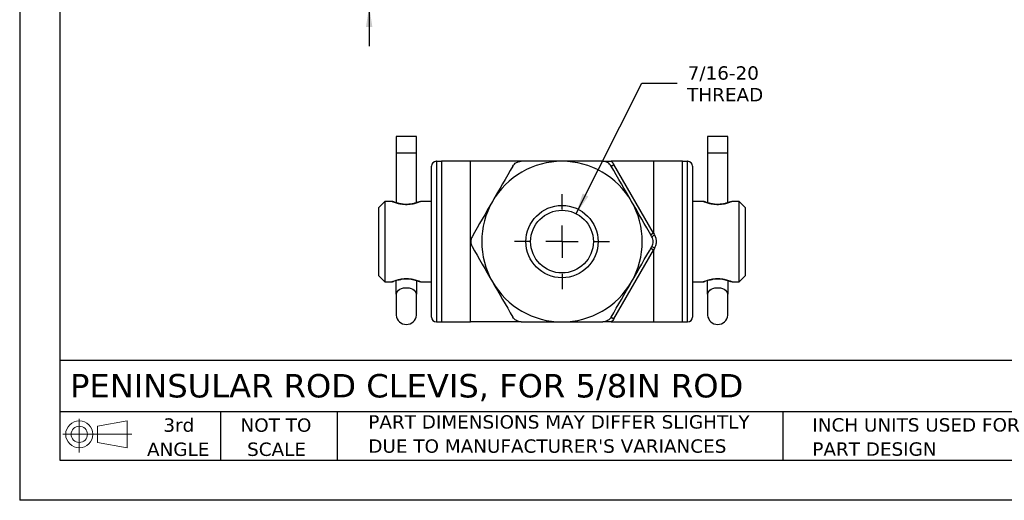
# Model space of a CAD drawing. Header units: inches. Extents: x 0 to 11, y 0 to 8.5.
# Tile 1 of 5: x 0 to 6.1, y 0 to 3. Entities that reach past the tile are written whole.
import ezdxf

# ---------------------------------------------------------------- set-up
doc = ezdxf.new("R2010")
doc.units = ezdxf.units.IN
doc.header["$MEASUREMENT"] = 0
doc.linetypes.add('SLD-Center', pattern=[0.75, 0.6, -0.05, 0.05, -0.05])
doc.linetypes.add('SLD-Solid', pattern=[0])
doc.layers.add('CENTER', color=40, linetype='SLD-Center')
doc.layers.add('SLD-DEFPOINTS', color=7, linetype='Continuous')
doc.layers.add('DIMENSIONS', color=140, linetype='SLD-Solid', lineweight=25)
doc.layers.add('TEXT', color=140, linetype='SLD-Solid', lineweight=25)
doc.styles.add('SLDTEXTSTYLE0', font='VERDANA.TTF')
doc.dimstyles.new('SLDDIMSTYLE1', dxfattribs={"dimtxt": 0.084961, "dimasz": 0.13, "dimexe": 0, "dimexo": 0.0625, "dimgap": 0.02124, "dimtad": 0, "dimtih": 1, "dimtoh": 1, "dimrnd": 1e-09, "dimdsep": 46, "dimtxsty": 'SLDTEXTSTYLE0', "dimsah": 1, "dimcen": 0.09, "dimadec": 0, "dimazin": 2, "dimtfac": 1, "dimtmove": 0, "dimatfit": 0, "dimfxl": 0, "dimfrac": 2, "dimtolj": 1, "dimtzin": 12, "dimarcsym": 0})
doc.dimstyles.new('SLDDIMSTYLE5', dxfattribs={"dimtxt": 0.084961, "dimasz": 0.13, "dimexe": 0, "dimexo": 0.0625, "dimgap": 0.02124, "dimtad": 0, "dimtih": 1, "dimtoh": 1, "dimrnd": 1e-09, "dimzin": 12, "dimdsep": 46, "dimtxsty": 'SLDTEXTSTYLE0', "dimsah": 1, "dimcen": 0, "dimadec": 0, "dimazin": 3, "dimtfac": 1, "dimtofl": 0, "dimtmove": 0, "dimatfit": 3, "dimfxl": 0, "dimfrac": 2, "dimtolj": 1, "dimtzin": 12, "dimarcsym": 0})

# ---------------------------------------------------------------- blocks, each defined once
blk = doc.blocks.new('Block11')
at = {"color": 7, "linetype": 'SLD-Solid', "lineweight": 18}
for p, q in [((0.1019, 0.2091), (0.1019, 0)), ((0.2157, 0.1641), (0.4006, 0.1981)), ((0.4006, 0.1981), (0.4006, 0.0288)), ((0.2157, 0.0628), (0.2157, 0.1641)), ((0, 0.1135), (0.4281, 0.1135)), ((0.2157, 0.0628), (0.4006, 0.0288))]:
    blk.add_line(p, q, dxfattribs=at)
for radius in [0.0846, 0.0506]:
    blk.add_circle((0.1019, 0.1135), radius, dxfattribs=at)
blk = doc.blocks.new('Block12')
at = {"layer": 'SLD-DEFPOINTS'}
blk.add_blockref('Block11', (0, 0), dxfattribs=at)
blk = doc.blocks.new('SW_NOTE_0_2')
at = {"layer": 'TEXT', "color": 0, "char_height": 0.083333, "attachment_point": 1, "style": 'SLDTEXTSTYLE0'}
for s, insert in [('PART DIMENSIONS MAY DIFFER SLIGHTLY ', (0, 0.1058)), ("DUE TO MANUFACTURER'S VARIANCES", (0, -0.0446))]:
    blk.add_mtext(s, dxfattribs=dict(at, insert=insert))
blk = doc.blocks.new('SW_NOTE_0_3')
at = {"layer": 'TEXT', "color": 0, "char_height": 0.08333, "attachment_point": 2, "style": 'SLDTEXTSTYLE0'}
for s, insert in [('NOT TO', (0.207, 0.1058)), ('SCALE', (0.2108, -0.0446))]:
    blk.add_mtext(s, dxfattribs=dict(at, insert=insert))
blk = doc.blocks.new('SW_NOTE_0_4')
at = {"layer": 'TEXT', "color": 0, "char_height": 0.08333, "attachment_point": 2, "style": 'SLDTEXTSTYLE0'}
for s, insert in [('3rd', (0.0911, 0.1058)), ('ANGLE', (0.0873, -0.0446))]:
    blk.add_mtext(s, dxfattribs=dict(at, insert=insert))
blk = doc.blocks.new('SW_NOTE_0_5')
at = {"layer": 'TEXT', "color": 0, "char_height": 0.083333, "attachment_point": 1, "style": 'SLDTEXTSTYLE0'}
for s, insert in [('INCH UNITS USED FOR ', (0, 0.1058)), ('PART DESIGN', (0, -0.0446))]:
    blk.add_mtext(s, dxfattribs=dict(at, insert=insert))
blk = doc.blocks.new('_D_3')
at = {"layer": 'DIMENSIONS'}
for p, q in [((2.1755, 3.827), (2.1755, 4.077)), ((2.9983, 3.827), (2.0505, 3.827)), ((2.0492, 3.4485), (2.0207, 3.4485)), ((2.0207, 3.4485), (2.0207, 3.3135)), ((2.3017, 3.4485), (2.3302, 3.4485)), ((2.3302, 3.4485), (2.3302, 3.3135)), ((2.0207, 3.3135), (2.0492, 3.3135)), ((2.3302, 3.3135), (2.3017, 3.3135)), ((2.8927, 3.077), (2.0505, 3.077)), ((2.1755, 3.077), (2.1755, 2.827))]:
    blk.add_line(p, q, dxfattribs=at)
for points in [[(2.1755, 3.827), (2.1955, 3.957), (2.1555, 3.957)], [(2.1755, 3.077), (2.1555, 2.947), (2.1955, 2.947)]]:
    blk.add_solid(points, dxfattribs=at)
at = {"layer": 'DIMENSIONS', "char_height": 0.08333, "attachment_point": 1, "style": 'SLDTEXTSTYLE0'}
for s, insert in [('0.75', (2.0492, 3.5734)), ('19.1', (2.0492, 3.4193))]:
    blk.add_mtext(s, dxfattribs=dict(at, insert=insert))
blk = doc.blocks.new('_D_8')
at = {"layer": 'DIMENSIONS'}
for p, q in [((3.4638, 1.7849), (3.8734, 2.5962)), ((3.8734, 2.5962), (4.0921, 2.5962))]:
    blk.add_line(p, q, dxfattribs=at)
blk.add_solid([(3.4638, 1.7849), (3.5402, 1.8919), (3.5045, 1.9099)], dxfattribs=at)
at = {"layer": 'DIMENSIONS', "char_height": 0.08333, "attachment_point": 1, "style": 'SLDTEXTSTYLE0'}
for s, insert in [('7/16-20', (4.158, 2.702)), ('THREAD', (4.1546, 2.567))]:
    blk.add_mtext(s, dxfattribs=dict(at, insert=insert))
blk = doc.blocks.new('SW_CENTERMARKSYMBOL_1')
at = {"layer": 'CENTER', "color": 0}
for p, q in [((0, 0.2), (0, 0.2953)), ((0, 0), (0, 0.1)), ((-0.2, 0), (-0.2953, 0)), ((0, 0), (-0.1, 0)), ((0, 0), (0, -0.1)), ((0, 0), (0.1, 0)), ((0.2, 0), (0.2953, 0)), ((0, -0.2), (0, -0.2953))]:
    blk.add_line(p, q, dxfattribs=at)

msp = doc.modelspace()

# ---------------------------------------------------------------- linework, layer by layer
at = {"color": 7, "linetype": 'SLD-Solid'}
for p in [(0.0001, 8.5001), (11.0001, 0.0001)]:
    msp.add_line(p, (0.0001, 0.0001), dxfattribs=at)
for p, q in [((2.4691, 2.2659), (2.3445, 2.2659)), ((2.3445, 2.2659), (2.3445, 2.1635)), ((2.4691, 2.1635), (2.4691, 2.2659)), ((4.4071, 2.2659), (4.2825, 2.2659)), ((4.2825, 2.2659), (4.2825, 2.1635)), ((4.4071, 2.1635), (4.4071, 2.2659)), ((2.3445, 2.1635), (2.3445, 1.852)), ((2.3445, 2.1635), (2.4691, 2.1635)), ((2.4691, 1.8519), (2.4691, 2.1635)), ((4.2825, 2.1635), (4.2825, 1.852)), ((4.2825, 2.1635), (4.4071, 2.1635)), ((4.4071, 1.8519), (4.4071, 2.1635)), ((2.5957, 2.1105), (2.5938, 2.1105)), ((2.5938, 2.1105), (2.5938, 1.1105)), ((2.5958, 1.1105), (2.5958, 2.1105)), ((2.6258, 2.1105), (2.6258, 1.1105)), ((2.8058, 2.1105), (2.6258, 2.1105)), ((2.8058, 1.1105), (2.8058, 2.1105)), ((3.1217, 2.1105), (2.8058, 2.1105)), ((3.6817, 2.0805), (3.6991, 2.0905)), ((3.9458, 2.1105), (3.6827, 2.1105)), ((3.9458, 1.6632), (3.6991, 2.0905)), ((3.9458, 2.1105), (3.9458, 1.6632)), ((4.1258, 2.1105), (3.9458, 2.1105)), ((4.1258, 1.1105), (4.1258, 2.1105)), ((4.1578, 2.1105), (4.1558, 2.1105)), ((4.1558, 2.1105), (4.1558, 1.1105)), ((4.1578, 1.1105), (4.1578, 2.1105)), ((2.2738, 1.8605), (2.2338, 1.8205)), ((2.3168, 1.8605), (2.2738, 1.8605)), ((2.2738, 1.8605), (2.2738, 1.3605)), ((2.3168, 1.8604), (2.3167, 1.8604)), ((2.3257, 1.8584), (2.324, 1.859)), ((2.3304, 1.8567), (2.3278, 1.8576)), ((2.4849, 1.8573), (2.4832, 1.8567)), ((2.497, 1.8605), (2.4894, 1.859)), ((2.5638, 1.8605), (2.4967, 1.8605)), ((2.4967, 1.8604), (2.4968, 1.8604)), ((4.2548, 1.8605), (4.1878, 1.8605)), ((4.2548, 1.8604), (4.2547, 1.8604)), ((4.2637, 1.8584), (4.262, 1.859)), ((4.2684, 1.8567), (4.2658, 1.8576)), ((4.4229, 1.8573), (4.4212, 1.8567)), ((4.435, 1.8605), (4.4274, 1.859)), ((4.4778, 1.8605), (4.4347, 1.8605)), ((4.4347, 1.8604), (4.4348, 1.8604)), ((4.5178, 1.8205), (4.4778, 1.8605)), ((4.4778, 1.3605), (4.4778, 1.8605)), ((2.2338, 1.8205), (2.2338, 1.4005)), ((4.5178, 1.4005), (4.5178, 1.8205)), ((3.9458, 1.6632), (3.9284, 1.6532)), ((3.6991, 1.1305), (3.9458, 1.5578)), ((3.9458, 1.5578), (3.9284, 1.5678)), ((3.9458, 1.5578), (3.9458, 1.1105)), ((2.2338, 1.4005), (2.2738, 1.3605)), ((2.2738, 1.3605), (2.3168, 1.3605)), ((2.3445, 1.2843), (2.3445, 1.3688)), ((2.4691, 1.369), (2.4691, 1.2843)), ((2.4896, 1.3619), (2.497, 1.3605)), ((2.4967, 1.3605), (2.5638, 1.3605)), ((4.1878, 1.3605), (4.2548, 1.3605)), ((4.2825, 1.2843), (4.2825, 1.3688)), ((4.4071, 1.369), (4.4071, 1.2843)), ((4.4276, 1.3619), (4.435, 1.3605)), ((4.4347, 1.3605), (4.4778, 1.3605)), ((4.4778, 1.3605), (4.5178, 1.4005)), ((2.3445, 1.2843), (2.3445, 1.1524)), ((2.4691, 1.1524), (2.4691, 1.2843)), ((4.2825, 1.2843), (4.2825, 1.1524)), ((4.4071, 1.1524), (4.4071, 1.2843)), ((2.5938, 1.1105), (2.5957, 1.1105)), ((2.6258, 1.1105), (2.8058, 1.1105)), ((3.1217, 1.1105), (2.8058, 1.1105)), ((3.6817, 1.1405), (3.6991, 1.1305)), ((3.6827, 1.1105), (3.9458, 1.1105)), ((3.9458, 1.1105), (4.1258, 1.1105)), ((4.1558, 1.1105), (4.1578, 1.1105))]:
    msp.add_line(p, q)
at = {"flags": 128}
for points in [[(2.3286, 1.8573), (2.3253, 1.8582), (2.3215, 1.8584)], [(4.2666, 1.8573), (4.2633, 1.8582), (4.2595, 1.8584)], [(2.3744, 1.3779), (2.3762, 1.3768), (2.3775, 1.3767)], [(4.3124, 1.3779), (4.3142, 1.3768), (4.3155, 1.3767)], [(2.3445, 1.2843), (2.3467, 1.2928), (2.3512, 1.3007), (2.358, 1.3079), (2.3667, 1.314), (2.377, 1.3188), (2.3884, 1.3221), (2.4006, 1.3238), (2.413, 1.3238), (2.4251, 1.3221), (2.4365, 1.3188), (2.4468, 1.314), (2.4555, 1.3079), (2.4623, 1.3007), (2.4668, 1.2928), (2.4691, 1.2843)], [(4.2825, 1.2843), (4.2847, 1.2928), (4.2892, 1.3007), (4.296, 1.3079), (4.3047, 1.314), (4.315, 1.3188), (4.3264, 1.3221), (4.3386, 1.3238), (4.351, 1.3238), (4.3631, 1.3221), (4.3745, 1.3188), (4.3848, 1.314), (4.3935, 1.3079), (4.4003, 1.3007), (4.4048, 1.2928), (4.4071, 1.2843)]]:
    msp.add_lwpolyline(points, dxfattribs=at)
for radius in [0.225, 0.1953]:
    msp.add_circle((3.3758, 1.6105), radius)
for centre, radius, start, end in [((2.5938, 2.0805), 0.03, 90, 180), ((3.3758, 1.6105), 0.5, 90, 150), ((3.3758, 1.6105), 0.5, 30, 90), ((4.1578, 2.0805), 0.03, 0, 90), ((3.3758, 1.6105), 0.5, 150, 210), ((3.3758, 1.6105), 0.5, 330, 30), ((4.0786, 1.4224), 0.2607, 118.95854, 123.21612), ((4.0786, 1.7986), 0.2607, 236.78388, 241.04146), ((3.3758, 1.6105), 0.5, 210, 270), ((3.3758, 1.6105), 0.5, 270, 330), ((2.4068, 1.1574), 0.0625, 184.58857, 355.41143), ((2.5938, 1.1405), 0.03, 180, 270), ((4.1578, 1.1405), 0.03, 270, 0), ((4.3448, 1.1574), 0.0625, 184.58857, 355.41143)]:
    msp.add_arc(centre, radius, start, end)
for points, knots in [([(2.5958, 2.1105), (2.5999, 2.1105), (2.6071, 2.1105), (2.6151, 2.1105), (2.6202, 2.1105), (2.6234, 2.1105), (2.6254, 2.1105), (2.6256, 2.1105), (2.6258, 2.1105)], [0, 0, 0, 0, 0.293921, 0.499895, 0.644862, 0.776654, 0.895112, 1, 1, 1, 1]), ([(3.0698, 2.0805), (3.0724, 2.0851), (3.0756, 2.0892), (3.083, 2.0966), (3.0872, 2.0998), (3.0962, 2.1051), (3.1012, 2.1071), (3.1112, 2.1098), (3.1165, 2.1105), (3.1217, 2.1105)], [0, 0, 0, 0, 0.25, 0.25, 0.5, 0.5, 0.75, 0.75, 1, 1, 1, 1]), ([(3.6817, 2.0805), (3.6791, 2.0851), (3.676, 2.0892), (3.6686, 2.0966), (3.6643, 2.0998), (3.6553, 2.1051), (3.6503, 2.1071), (3.6403, 2.1098), (3.635, 2.1105), (3.6298, 2.1105)], [0, 0, 0, 0, 0.25, 0.25, 0.5, 0.5, 0.75, 0.75, 1, 1, 1, 1]), ([(3.6298, 2.1105), (3.6322, 2.1105), (3.6363, 2.1105), (3.6426, 2.1105), (3.6486, 2.1105), (3.6553, 2.1105), (3.6621, 2.1105), (3.6691, 2.1105), (3.676, 2.1105), (3.6805, 2.1105), (3.6827, 2.1105)], [0, 0, 0, 0, 0.1439831, 0.2495635, 0.3814387, 0.4990057, 0.6344828, 0.7634828, 0.8855584, 1, 1, 1, 1]), ([(3.6991, 2.0905), (3.6982, 2.092), (3.6964, 2.095), (3.6934, 2.0992), (3.6901, 2.1032), (3.6865, 2.107), (3.684, 2.1093), (3.6827, 2.1105)], [0, 0, 0, 0, 0.200849, 0.400425, 0.599575, 0.799151, 1, 1, 1, 1]), ([(4.1258, 2.1105), (4.1258, 2.1105), (4.1259, 2.1105), (4.1265, 2.1105), (4.1275, 2.1105), (4.1289, 2.1105), (4.1308, 2.1105), (4.1331, 2.1105), (4.1372, 2.1105), (4.1444, 2.1105), (4.1516, 2.1105), (4.1558, 2.1105)], [0, 0, 0, 0, 0.058262, 0.120991, 0.188139, 0.25966, 0.335514, 0.415674, 0.500122, 0.70608, 1, 1, 1, 1]), ([(2.5638, 1.1405), (2.5638, 1.1405), (2.5638, 1.1406), (2.5638, 1.1411), (2.5638, 1.1419), (2.5638, 1.143), (2.5638, 1.1445), (2.5638, 1.1462), (2.5638, 1.1502), (2.5638, 1.1581), (2.5638, 1.173), (2.5638, 1.1925), (2.5638, 1.2248), (2.5638, 1.2758), (2.5638, 1.351), (2.5638, 1.4352), (2.5638, 1.5228), (2.5638, 1.6105), (2.5638, 1.6982), (2.5638, 1.7858), (2.5638, 1.8701), (2.5638, 1.9452), (2.5638, 1.9963), (2.5638, 2.0286), (2.5638, 2.048), (2.5638, 2.0629), (2.5638, 2.0715), (2.5638, 2.0763), (2.5638, 2.0787), (2.5638, 2.0802), (2.5638, 2.0804), (2.5638, 2.0805)], [0, 0, 0, 0, 0.008343, 0.016672, 0.024993, 0.033311, 0.041633, 0.049965, 0.058311, 0.0892, 0.120102, 0.152279, 0.18447, 0.250119, 0.315767, 0.380052, 0.441771, 0.500002, 0.558232, 0.619951, 0.684236, 0.749885, 0.815534, 0.84771, 0.879901, 0.91079, 0.941693, 0.956282, 0.970843, 0.985405, 1, 1, 1, 1]), ([(4.1878, 2.0805), (4.1878, 2.0805), (4.1878, 2.031), (4.1878, 1.8547), (4.1878, 1.7352), (4.1878, 1.4859), (4.1878, 1.3663), (4.1878, 1.19), (4.1878, 1.1405), (4.1878, 1.1405)], [0, 0, 0, 0, 0.25, 0.25, 0.5, 0.5, 0.75, 0.75, 1, 1, 1, 1]), ([(2.324, 1.859), (2.3228, 1.8595), (2.3203, 1.8603), (2.3178, 1.8604), (2.3165, 1.8605)], [0, 0, 0, 0, 0.5096687, 1, 1, 1, 1]), ([(2.3215, 1.8584), (2.3198, 1.8591), (2.3169, 1.8603), (2.3168, 1.8604), (2.3168, 1.8604)], [0, 0, 0, 0, 0.569818, 1, 1, 1, 1]), ([(2.4968, 1.8604), (2.4968, 1.8604), (2.4972, 1.8606), (2.4948, 1.8596), (2.4894, 1.8574), (2.4807, 1.854), (2.4691, 1.8501), (2.4574, 1.8468), (2.4469, 1.8445), (2.4359, 1.8425), (2.4209, 1.8407), (2.4022, 1.8402), (2.3837, 1.8416), (2.3665, 1.8444), (2.3512, 1.8481), (2.3385, 1.852), (2.3281, 1.8558), (2.3237, 1.8575), (2.3215, 1.8584)], [0, 0, 0, 0, 0.008611, 0.079411, 0.150278, 0.221551, 0.292089, 0.363993, 0.398995, 0.433833, 0.505071, 0.575124, 0.645745, 0.716548, 0.786463, 0.858295, 0.928934, 1, 1, 1, 1]), ([(2.3286, 1.8573), (2.3269, 1.8579), (2.3242, 1.859), (2.3242, 1.859), (2.3242, 1.859)], [0, 0, 0, 0, 0.592186, 1, 1, 1, 1]), ([(2.4895, 1.859), (2.4886, 1.8587), (2.487, 1.8581), (2.4795, 1.8553), (2.47, 1.8521), (2.4592, 1.849), (2.4481, 1.8464), (2.4373, 1.8444), (2.4274, 1.8431), (2.4183, 1.8423), (2.409, 1.842), (2.3986, 1.8421), (2.3869, 1.843), (2.3741, 1.8447), (2.3609, 1.8473), (2.348, 1.8507), (2.3362, 1.8545), (2.3312, 1.8563), (2.3286, 1.8573)], [0, 0, 0, 0, 0.089738, 0.171679, 0.245915, 0.312468, 0.370903, 0.422339, 0.466482, 0.503882, 0.540825, 0.584069, 0.633992, 0.6911, 0.756008, 0.828873, 0.910309, 1, 1, 1, 1]), ([(4.262, 1.859), (4.2608, 1.8595), (4.2583, 1.8603), (4.2558, 1.8604), (4.2545, 1.8605)], [0, 0, 0, 0, 0.5096687, 1, 1, 1, 1]), ([(4.2595, 1.8584), (4.2578, 1.8591), (4.2549, 1.8603), (4.2548, 1.8604), (4.2548, 1.8604)], [0, 0, 0, 0, 0.569818, 1, 1, 1, 1]), ([(4.4348, 1.8604), (4.4348, 1.8604), (4.4352, 1.8606), (4.4328, 1.8596), (4.4274, 1.8574), (4.4187, 1.854), (4.4071, 1.8501), (4.3954, 1.8468), (4.3849, 1.8445), (4.3739, 1.8425), (4.3589, 1.8407), (4.3402, 1.8402), (4.3217, 1.8416), (4.3045, 1.8444), (4.2892, 1.8481), (4.2765, 1.852), (4.2661, 1.8558), (4.2617, 1.8575), (4.2595, 1.8584)], [0, 0, 0, 0, 0.008611, 0.079411, 0.150278, 0.221551, 0.292089, 0.363993, 0.398995, 0.433833, 0.505071, 0.575124, 0.645745, 0.716548, 0.786463, 0.858295, 0.928934, 1, 1, 1, 1]), ([(4.2666, 1.8573), (4.2649, 1.8579), (4.2622, 1.859), (4.2622, 1.859), (4.2622, 1.859)], [0, 0, 0, 0, 0.592186, 1, 1, 1, 1]), ([(4.4275, 1.859), (4.4266, 1.8587), (4.425, 1.8581), (4.4175, 1.8553), (4.408, 1.8521), (4.3972, 1.849), (4.3861, 1.8464), (4.3753, 1.8444), (4.3654, 1.8431), (4.3563, 1.8423), (4.347, 1.842), (4.3366, 1.8421), (4.3249, 1.843), (4.3121, 1.8447), (4.2989, 1.8473), (4.286, 1.8507), (4.2742, 1.8545), (4.2692, 1.8563), (4.2666, 1.8573)], [0, 0, 0, 0, 0.089738, 0.171679, 0.245915, 0.312468, 0.370903, 0.422339, 0.466482, 0.503882, 0.540825, 0.584069, 0.633992, 0.6911, 0.756008, 0.828873, 0.910309, 1, 1, 1, 1]), ([(2.8157, 1.6405), (2.8131, 1.636), (2.8111, 1.6312), (2.8084, 1.621), (2.8077, 1.6158), (2.8077, 1.6053), (2.8084, 1.6), (2.8111, 1.5899), (2.8131, 1.5851), (2.8157, 1.5805)], [0, 0, 0, 0, 0.25, 0.25, 0.5, 0.5, 0.75, 0.75, 1, 1, 1, 1]), ([(3.9358, 1.5805), (3.9384, 1.5851), (3.9404, 1.5899), (3.9431, 1.6), (3.9438, 1.6053), (3.9438, 1.6157), (3.9431, 1.621), (3.9404, 1.6311), (3.9384, 1.636), (3.9358, 1.6405)], [0, 0, 0, 0, 0.25, 0.25, 0.5, 0.5, 0.75, 0.75, 1, 1, 1, 1]), ([(3.9524, 1.6505), (3.9531, 1.649), (3.9547, 1.6459), (3.9566, 1.641), (3.9583, 1.6361), (3.9601, 1.6294), (3.9616, 1.6209), (3.9622, 1.6105), (3.9616, 1.6001), (3.9598, 1.5899), (3.9568, 1.5799), (3.9539, 1.5736), (3.9524, 1.5705)], [0, 0, 0, 0, 0.062436, 0.124904, 0.187643, 0.250885, 0.375317, 0.500206, 0.624839, 0.749294, 0.875174, 1, 1, 1, 1]), ([(2.3168, 1.3606), (2.3167, 1.3606), (2.3162, 1.3604), (2.3186, 1.3614), (2.324, 1.3636), (2.3326, 1.3669), (2.3441, 1.3708), (2.3579, 1.3748), (2.3689, 1.3768), (2.3744, 1.3779)], [0, 0, 0, 0, 0.035894, 0.196717, 0.357697, 0.519267, 0.679206, 0.839816, 1, 1, 1, 1]), ([(2.3165, 1.3605), (2.3177, 1.3606), (2.3202, 1.3607), (2.3227, 1.3615), (2.3239, 1.3619)], [0, 0, 0, 0, 0.488555, 1, 1, 1, 1]), ([(2.3239, 1.3619), (2.3248, 1.3623), (2.3267, 1.3631), (2.3386, 1.3674), (2.3553, 1.3726), (2.3702, 1.3754), (2.3775, 1.3767)], [0, 0, 0, 0, 0.257155, 0.511114, 0.759479, 1, 1, 1, 1]), ([(2.3242, 1.362), (2.3241, 1.362), (2.3239, 1.362), (2.3263, 1.3628), (2.3265, 1.3629)], [0, 0, 0, 0, 0.893254, 1, 1, 1, 1]), ([(2.3744, 1.3779), (2.3803, 1.3787), (2.3921, 1.3804), (2.4109, 1.3808), (2.4262, 1.3798), (2.438, 1.3781), (2.4491, 1.3761), (2.462, 1.373), (2.4748, 1.369), (2.4851, 1.3653), (2.4923, 1.3625), (2.4965, 1.3607), (2.4966, 1.3607), (2.4967, 1.3606)], [0, 0, 0, 0, 0.103125, 0.204478, 0.305437, 0.356615, 0.409123, 0.510144, 0.613954, 0.715851, 0.818386, 0.920597, 1, 1, 1, 1]), ([(2.3775, 1.3767), (2.384, 1.3775), (2.3968, 1.3791), (2.4174, 1.379), (2.4372, 1.3769), (2.455, 1.3732), (2.4701, 1.3689), (2.4814, 1.3651), (2.4885, 1.3624), (2.489, 1.3622), (2.4893, 1.3621)], [0, 0, 0, 0, 0.122489, 0.243525, 0.365709, 0.491099, 0.619925, 0.751104, 0.884194, 1, 1, 1, 1]), ([(4.2548, 1.3606), (4.2547, 1.3606), (4.2542, 1.3604), (4.2566, 1.3614), (4.262, 1.3636), (4.2706, 1.3669), (4.2821, 1.3708), (4.2959, 1.3748), (4.3069, 1.3768), (4.3124, 1.3779)], [0, 0, 0, 0, 0.035894, 0.196717, 0.357697, 0.519267, 0.679206, 0.839816, 1, 1, 1, 1]), ([(4.2545, 1.3605), (4.2557, 1.3606), (4.2582, 1.3607), (4.2607, 1.3615), (4.2619, 1.3619)], [0, 0, 0, 0, 0.4885548, 1, 1, 1, 1]), ([(4.2619, 1.3619), (4.2628, 1.3623), (4.2647, 1.3631), (4.2766, 1.3674), (4.2933, 1.3726), (4.3082, 1.3754), (4.3155, 1.3767)], [0, 0, 0, 0, 0.257155, 0.511114, 0.759479, 1, 1, 1, 1]), ([(4.2622, 1.362), (4.2621, 1.362), (4.2619, 1.362), (4.2643, 1.3628), (4.2645, 1.3629)], [0, 0, 0, 0, 0.893254, 1, 1, 1, 1]), ([(4.3124, 1.3779), (4.3183, 1.3787), (4.3301, 1.3804), (4.3489, 1.3808), (4.3642, 1.3798), (4.376, 1.3781), (4.3871, 1.3761), (4.4, 1.373), (4.4128, 1.369), (4.4231, 1.3653), (4.4303, 1.3625), (4.4345, 1.3607), (4.4346, 1.3607), (4.4347, 1.3606)], [0, 0, 0, 0, 0.103125, 0.204478, 0.305437, 0.356615, 0.409123, 0.510144, 0.613954, 0.715851, 0.818386, 0.920597, 1, 1, 1, 1]), ([(4.3155, 1.3767), (4.322, 1.3775), (4.3348, 1.3791), (4.3554, 1.379), (4.3752, 1.3769), (4.393, 1.3732), (4.4081, 1.3689), (4.4194, 1.3651), (4.4265, 1.3624), (4.427, 1.3622), (4.4273, 1.3621)], [0, 0, 0, 0, 0.122489, 0.243525, 0.365709, 0.491099, 0.619925, 0.751104, 0.884194, 1, 1, 1, 1]), ([(2.5958, 1.1105), (2.5978, 1.1105), (2.6014, 1.1105), (2.6067, 1.1105), (2.6113, 1.1105), (2.6157, 1.1105), (2.6193, 1.1105), (2.6222, 1.1105), (2.6242, 1.1105), (2.6255, 1.1105), (2.6257, 1.1105), (2.6258, 1.1105)], [0, 0, 0, 0, 0.147572, 0.249936, 0.382007, 0.499897, 0.614974, 0.722397, 0.822277, 0.914754, 1, 1, 1, 1]), ([(3.1217, 1.1105), (3.1165, 1.1105), (3.1113, 1.1112), (3.1012, 1.1139), (3.0963, 1.1159), (3.0872, 1.1211), (3.083, 1.1244), (3.0756, 1.1318), (3.0724, 1.136), (3.0698, 1.1405)], [0, 0, 0, 0, 0.25, 0.25, 0.5, 0.5, 0.75, 0.75, 1, 1, 1, 1]), ([(3.6817, 1.1405), (3.6791, 1.136), (3.676, 1.1318), (3.6686, 1.1244), (3.6643, 1.1212), (3.6553, 1.1159), (3.6503, 1.1139), (3.6403, 1.1112), (3.635, 1.1105), (3.6298, 1.1105)], [0, 0, 0, 0, 0.25, 0.25, 0.5, 0.5, 0.75, 0.75, 1, 1, 1, 1]), ([(3.6827, 1.1105), (3.6813, 1.1105), (3.6783, 1.1105), (3.6738, 1.1105), (3.6692, 1.1105), (3.6645, 1.1105), (3.6598, 1.1105), (3.6545, 1.1105), (3.6487, 1.1105), (3.6426, 1.1105), (3.6363, 1.1105), (3.6322, 1.1105), (3.6298, 1.1105)], [0, 0, 0, 0, 0.07542, 0.154349, 0.236553, 0.321827, 0.410019, 0.50105, 0.618465, 0.750325, 0.855992, 1, 1, 1, 1]), ([(4.1258, 1.1105), (4.1258, 1.1105), (4.1259, 1.1105), (4.1264, 1.1105), (4.1271, 1.1105), (4.1283, 1.1105), (4.1297, 1.1105), (4.1314, 1.1105), (4.1335, 1.1105), (4.1363, 1.1105), (4.1402, 1.1105), (4.1448, 1.1105), (4.1501, 1.1105), (4.1537, 1.1105), (4.1558, 1.1105)], [0, 0, 0, 0, 0.052429, 0.107656, 0.165732, 0.226698, 0.290589, 0.357437, 0.42727, 0.500112, 0.617879, 0.750047, 0.852331, 1, 1, 1, 1])]:
    msp.add_open_spline(points, degree=3, knots=knots)
for points in [[(3.3758, 2.1105), (3.2907, 2.1105), (3.2061, 2.1105), (3.1217, 2.1105)], [(3.6298, 2.1105), (3.5454, 2.1105), (3.4608, 2.1105), (3.3758, 2.1105)], [(3.0698, 2.0805), (3.0276, 2.0074), (2.9853, 1.9341), (2.9427, 1.8605)], [(3.8088, 1.8605), (3.7663, 1.9341), (3.7239, 2.0074), (3.6817, 2.0805)], [(2.9427, 1.8605), (2.9002, 1.7869), (2.8579, 1.7136), (2.8157, 1.6405)], [(3.9358, 1.6405), (3.8936, 1.7136), (3.8513, 1.7869), (3.8088, 1.8605)], [(3.9458, 1.6632), (3.948, 1.659), (3.9502, 1.6548), (3.9524, 1.6505)], [(2.8157, 1.5805), (2.8579, 1.5074), (2.9002, 1.4341), (2.9427, 1.3605)], [(3.8088, 1.3605), (3.8513, 1.4341), (3.8936, 1.5074), (3.9358, 1.5805)], [(3.9524, 1.5705), (3.9502, 1.5663), (3.948, 1.562), (3.9458, 1.5578)], [(2.9427, 1.3605), (2.9853, 1.2869), (3.0276, 1.2136), (3.0698, 1.1405)], [(3.6817, 1.1405), (3.7239, 1.2136), (3.7663, 1.2869), (3.8088, 1.3605)], [(3.1217, 1.1105), (3.2061, 1.1105), (3.2907, 1.1105), (3.3758, 1.1105)], [(3.3758, 1.1105), (3.4608, 1.1105), (3.5454, 1.1105), (3.6298, 1.1105)], [(3.6991, 1.1305), (3.6947, 1.123), (3.6892, 1.1162), (3.6827, 1.1105)]]:
    msp.add_open_spline(points, degree=3)
at = {"layer": 'TEXT'}
for p, q in [((0.25, 8.25), (0.25, 0.25)), ((10.75, 0.8711), (0.25, 0.8711)), ((10.75, 0.55), (0.25, 0.55)), ((1.25, 0.55), (1.25, 0.25)), ((1.9768, 0.55), (1.9768, 0.25)), ((4.7499, 0.55), (4.7499, 0.25)), ((0.25, 0.25), (10.75, 0.25))]:
    msp.add_line(p, q, dxfattribs=at)

# ---------------------------------------------------------------- block references
at = {"layer": 'CENTER'}
msp.add_blockref('SW_CENTERMARKSYMBOL_1', (3.3758, 1.6105), dxfattribs=at)
at = {"layer": 'SLD-DEFPOINTS'}
msp.add_blockref('Block12', (0.2692, 0.2974), dxfattribs=at)
at = {"layer": 'TEXT'}
for name, p in [('SW_NOTE_0_4', (0.8995, 0.4043)), ('SW_NOTE_0_3', (1.3881, 0.4043)), ('SW_NOTE_0_2', (2.1701, 0.4241)), ('SW_NOTE_0_5', (4.9342, 0.4055))]:
    msp.add_blockref(name, p, dxfattribs=at)

# ---------------------------------------------------------------- texts
at = {"layer": 'TEXT', "insert": (0.3136, 0.7863), "char_height": 0.145833, "attachment_point": 1, "style": 'SLDTEXTSTYLE0'}
msp.add_mtext('PENINSULAR ROD CLEVIS, FOR 5/8IN ROD', dxfattribs=at)

# ---------------------------------------------------------------- dimensions: what is measured, and where the dimension line sits
at = {"layer": 'DIMENSIONS'}
dim = msp.add_linear_dim(base=(2.1755, 3.077), p1=(3.0483, 3.827), p2=(2.9427, 3.077), angle=90, dimstyle='SLDDIMSTYLE1', dxfattribs=at)
dim.commit()
dim.dimension.update_dxf_attribs({"geometry": '_D_3', "text_midpoint": (2.1755, 3.4485), "dimtype": 160})
dim = msp.add_diameter_dim_2p(p1=(3.2877, 1.4362), p2=(3.4638, 1.7849), text='7/16-20\\PTHREAD', dimstyle='SLDDIMSTYLE5', override={"dimpost": '<>'}, dxfattribs=at)
dim.commit()
dim.dimension.update_dxf_attribs({"geometry": '_D_8', "text_midpoint": (4.3852, 2.5962), "dimtype": 163})

doc.saveas('drawing.dxf')
